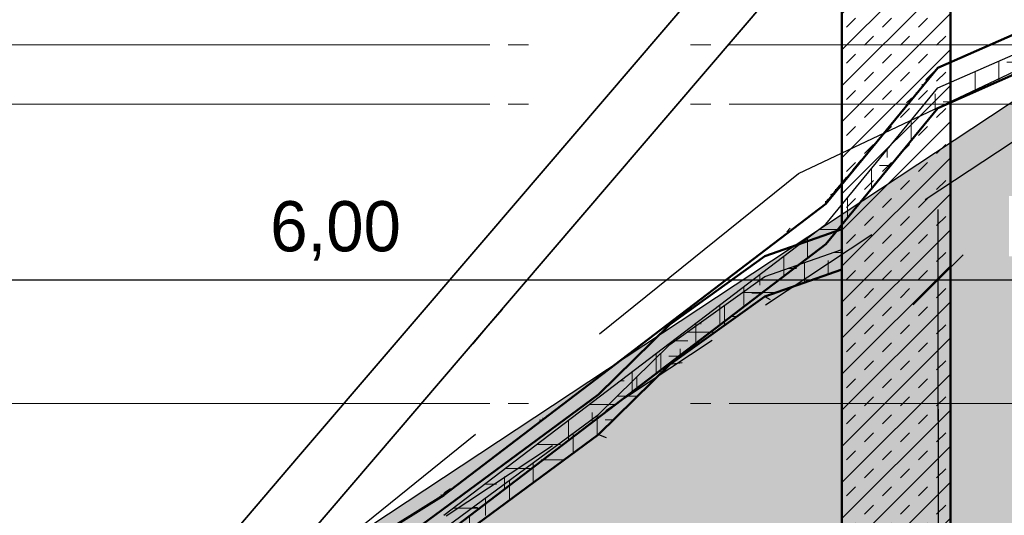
# Model space of a CAD drawing. Extents: x -805 to 3526, y -961 to 1039.
# Tile 34 of 256: x -752.62 to -747.72, y 33.19 to 35.66. Entities that reach past the tile are written whole.
import ezdxf

# ---------------------------------------------------------------- set-up
doc = ezdxf.new("R2010")
doc.units = 0
for name, pattern in [('_Ebene_', [4, 2, -1, 0, -1]), ('P-HP-Dorsten 2022 - Schnitt - Schnitt 9 rechts der Rampe$0$_Ebene_', [4, 2, -1, 0, -1]), ('STRICHPUNKT', [1, 0.5, -0.25, 0, -0.25]), ('VERDECKT2', [4.762499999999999, 3.175, -1.5875])]:
    doc.linetypes.add(name, pattern=pattern)
doc.layers.get('0').update_dxf_attribs({"color": 251})
for name, color, linetype, lineweight in [('A-FLOR-LEVL', 51, 'Continuous', 5), ('P-HP-Dorsten 2022 - Schnitt - Schnitt 9 rechts der Rampe$0$A-FLOR-LEVL', 51, 'Continuous', 5), ('P-HP-Dorsten 2022 - Schnitt - Schnitt 9 rechts der Rampe$0$VE22-087 - Bf_Dorsten-Hervest ModellRevit2021_rvt-1-Schnitt 9$0$A-FLOR', 192, 'Continuous', 9), ('P-HP-Dorsten 2022 - Schnitt - Schnitt 9 rechts der Rampe$0$VE22-087 - Bf_Dorsten-Hervest ModellRevit2021_rvt-1-Schnitt 9$0$A-FLOR-FNSH', 192, 'Continuous', 35), ('P-HP-Dorsten 2022 - Schnitt - Schnitt 9 rechts der Rampe$0$VE22-087 - Bf_Dorsten-Hervest ModellRevit2021_rvt-1-Schnitt 9$0$A-FLOR-MCUT', 51, 'Continuous', 9), ('P-HP-Dorsten 2022 - Schnitt - Schnitt 9 rechts der Rampe$0$VE22-087 - Bf_Dorsten-Hervest ModellRevit2021_rvt-1-Schnitt 9$0$A-FLOR-PATT', 8, 'Continuous', 35), ('P-HP-Dorsten 2022 - Schnitt - Schnitt 9 rechts der Rampe$0$VE22-087 - Bf_Dorsten-Hervest ModellRevit2021_rvt-1-Schnitt 9$0$A-WALL', 113, 'Continuous', 9), ('P-HP-Dorsten 2022 - Schnitt - Schnitt 9 rechts der Rampe$0$VE22-087 - Bf_Dorsten-Hervest ModellRevit2021_rvt-1-Schnitt 9$0$A-WALL-PATT', 111, 'Continuous', 35), ('VE22-087 - Bf_Dorsten-Hervest ModellRevit2021_rvt-1-Schnitt 7$0$A-FLOR', 192, 'Continuous', 9), ('VE22-087 - Bf_Dorsten-Hervest ModellRevit2021_rvt-1-Schnitt 7$0$A-FLOR-FNSH', 192, 'Continuous', 35), ('VE22-087 - Bf_Dorsten-Hervest ModellRevit2021_rvt-1-Schnitt 7$0$A-FLOR-MCUT', 51, 'Continuous', 9), ('VE22-087 - Bf_Dorsten-Hervest ModellRevit2021_rvt-1-Schnitt 7$0$A-FLOR-PATT', 8, 'Continuous', 35)]:
    doc.layers.add(name, color=color, linetype=linetype, lineweight=lineweight)
for name, color, linetype in [('Schnit 1 N', 251, 'Continuous'), ('TTK-B-Böschung', 251, 'Continuous'), ('TTK-P-Bodenaustausch', 162, 'Continuous'), ('TTK-P-Planung', 12, 'Continuous'), ('TTK-P-Verm', 251, 'Continuous'), ('TTK-QP-links', 250, 'Continuous'), ('TTK-QP-rechts', 251, 'Continuous')]:
    doc.layers.add(name, color=color, linetype=linetype)
doc.styles.add('AKG DIN 6776', font='AKG_DIN67.TTF')
doc.dimstyles.new('TTK', dxfattribs={"dimtxt": 2.5, "dimasz": 2.5, "dimexe": 3.5, "dimexo": 0.1, "dimgap": 1, "dimtad": 1, "dimzin": 0, "dimtxsty": 'AKG DIN 6776', "dimblk": 'OBLIQUE', "dimcen": -0.09, "dimdle": 3, "dimclrd": 256, "dimclre": 256, "dimclrt": 256, "dimadec": 3, "dimazin": 0, "dimtfac": 1, "dimtofl": 0, "dimtmove": 0, "dimatfit": 3, "dimldrblk": 'OBLIQUE', "dimfxl": 7, "dimfxlon": 1, "dimtolj": 1, "dimtzin": 0, "dimlwd": -1, "dimlwe": -1, "dimarcsym": 0})

# ---------------------------------------------------------------- blocks, each defined once
blk = doc.blocks.new('_OBLIQUE')
at = {"color": 0, "linetype": 'ByBlock'}
blk.add_line((-0.5, -0.5), (0.5, 0.5), dxfattribs=at)
blk = doc.blocks.new('*D580')
at = {"layer": 'DEFPOINTS', "color": 0}
for p in [(-746.55165505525, 34.36060752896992), (-748.05165505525, 31.28486403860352), (-746.55165505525, 31.31568064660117)]:
    blk.add_point(p, dxfattribs=at)
at = {"layer": 'TTK-P-Verm'}
for p, q in [((-748.05165505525, 33.66060752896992), (-748.05165505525, 34.71060752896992)), ((-746.55165505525, 33.66060752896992), (-746.55165505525, 34.71060752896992)), ((-748.3516550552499, 34.36060752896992), (-746.25165505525, 34.36060752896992))]:
    blk.add_line(p, q, dxfattribs=at)
at = {"layer": 'TTK-P-Verm', "xscale": 0.25, "yscale": 0.25, "zscale": 0.25, "rotation": 180}
blk.add_blockref('_OBLIQUE', (-748.05165505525, 34.36060752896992), dxfattribs=at)
at = {"layer": 'TTK-P-Verm', "xscale": 0.25, "yscale": 0.25, "zscale": 0.25}
blk.add_blockref('_OBLIQUE', (-746.55165505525, 34.36060752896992), dxfattribs=at)
at = {"layer": 'TTK-P-Verm', "insert": (-747.349372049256, 34.60435752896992), "char_height": 0.25, "attachment_point": 5, "style": 'AKG DIN 6776', "bg_fill": 3, "box_fill_scale": 1.1, "bg_fill_color": 256, "bg_fill_true_color": 13158600, "bg_fill_transparency": 0}
blk.add_mtext('\\A1;1,50', dxfattribs=at)
blk = doc.blocks.new('Schnitt 1 N')
at = {"layer": 'Schnit 1 N', "color": 40}
for p, q in [((-6032.786498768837, -51.09153350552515), (-7714.590371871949, -2017.721436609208)), ((-7714.590371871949, -2017.721436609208), (-6032.786498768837, -51.09153350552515)), ((-7714.590371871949, -2467.721436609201), (-6005.910169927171, -469.6634979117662)), ((-6005.910169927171, -469.6634979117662), (-7714.590371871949, -2467.721436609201)), ((-7714.590371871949, -2017.721436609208), (-8646.533912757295, -3107.496567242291)), ((-8646.533912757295, -3107.496567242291), (-7714.590371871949, -2017.721436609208)), ((-7714.590371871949, -2467.721436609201), (-7633.409116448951, -2374.328241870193)), ((-7633.409116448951, -2374.328241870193), (-7714.590371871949, -2467.721436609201)), ((-8646.533912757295, -3557.496567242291), (-7714.590371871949, -2467.721436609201)), ((-7714.590371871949, -2467.721436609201), (-8646.533912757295, -3557.496567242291)), ((-7779.981694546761, -2545.687550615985), (-7714.590371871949, -2467.721436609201)), ((-7714.590371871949, -2467.721436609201), (-7779.981694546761, -2545.687550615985)), ((-8646.533912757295, -3107.496567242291), (-9500.874013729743, -4106.525536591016)), ((-9500.874013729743, -4106.525536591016), (-8646.533912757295, -3107.496567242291))]:
    blk.add_line(p, q, dxfattribs=at)
blk = doc.blocks.new('*D577')
at = {"layer": 'DEFPOINTS', "color": 0}
for p in [(-748.05165505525, 34.36060752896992), (-748.05165505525, 31.28486403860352), (-754.05165505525, 30.92409080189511)]:
    blk.add_point(p, dxfattribs=at)
at = {"layer": 'TTK-P-Verm'}
for p, q in [((-754.05165505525, 33.66060752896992), (-754.05165505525, 34.71060752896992)), ((-748.05165505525, 33.66060752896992), (-748.05165505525, 34.71060752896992)), ((-754.3516550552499, 34.36060752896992), (-747.75165505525, 34.36060752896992))]:
    blk.add_line(p, q, dxfattribs=at)
at = {"layer": 'TTK-P-Verm', "xscale": 0.25, "yscale": 0.25, "zscale": 0.25, "rotation": 180}
blk.add_blockref('_OBLIQUE', (-754.05165505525, 34.36060752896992), dxfattribs=at)
at = {"layer": 'TTK-P-Verm', "xscale": 0.25, "yscale": 0.25, "zscale": 0.25}
blk.add_blockref('_OBLIQUE', (-748.05165505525, 34.36060752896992), dxfattribs=at)
at = {"layer": 'TTK-P-Verm', "insert": (-751.05165505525, 34.60422732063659), "char_height": 0.25, "attachment_point": 5, "style": 'AKG DIN 6776'}
blk.add_mtext('\\A1;6,00', dxfattribs=at)
blk = doc.blocks.new('Schnitt7links neben rampe')
at = {"layer": 'VE22-087 - Bf_Dorsten-Hervest ModellRevit2021_rvt-1-Schnitt 7$0$A-FLOR-PATT', "lineweight": 9}
h = blk.add_hatch(dxfattribs=at)
h.set_pattern_fill('FP_3', color=251, scale=0.001, style=0, pattern_type=2)
h.set_pattern_definition([(0, (1.589992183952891, -18.01392991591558), (0.3175, 0.3175), [0.3175, -0.3175]), (0, (1.589992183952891, -17.89486691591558), (0.3175, 0.3175), [0.3175, -0.3175]), (0, (1.589992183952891, -17.77580491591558), (0.3175, 0.3175), [0.3175, -0.3175]), (90, (1.629680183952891, -17.73611691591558), (-0.3175, 0.3175), [0.3175, -0.3175]), (90, (1.74874218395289, -17.73611691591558), (-0.3175, 0.3175), [0.3175, -0.3175]), (90, (1.867805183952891, -17.73611691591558), (-0.3175, 0.3175), [0.3175, -0.3175])])
h.paths.add_polyline_path([(-12.38431742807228, -7.483421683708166), (-12.28270176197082, -7.459021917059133), (-11.14419686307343, -6.752712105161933), (-9.243330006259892, -5.301875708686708), (-8.684994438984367, -4.62386743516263), (-6.754331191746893, -3.77283124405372), (-6.321896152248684, -3.730696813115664), (-6.321896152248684, -3.630696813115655), (-6.754331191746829, -3.672831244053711), (-8.684994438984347, -4.523867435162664), (-9.24333000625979, -5.201875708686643), (-11.1441968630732, -6.652712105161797), (-12.28270176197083, -7.359021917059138), (-12.38431742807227, -7.383421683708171)])
h = blk.add_hatch(dxfattribs=at)
h.set_pattern_fill('FP_6', color=251, scale=0.001, style=0, pattern_type=2)
h.set_pattern_definition([(49.98899999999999, (-10.98072781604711, -7.41488991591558), (0.4059671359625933, 0.5710949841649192), [0.094714, -0.018943, 0.025257, -0.018943, -0.473571]), (49.98899999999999, (-10.98072781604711, -7.41488991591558), (0.4059671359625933, 0.5710949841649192), [-0.157857, 0.094714, -0.378857]), (49.98899999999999, (-11.00102581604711, -7.436447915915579), (0.4059671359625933, 0.5710949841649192), [0.063143, -0.047357, 0.094714, -0.047357, -0.378857]), (49.98899999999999, (-11.00102581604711, -7.436447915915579), (0.4059671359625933, 0.5710949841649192), [-0.252571, 0.063143, -0.315714]), (49.98899999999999, (-10.85893781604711, -7.232189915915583), (0.4059671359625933, 0.5710949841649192), [0.078928, -0.031571, 0.078928, -0.441999]), (49.98899999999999, (-11.06192081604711, -7.45650791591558), (0.4059671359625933, 0.5710949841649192), [0.031571, -0.063143, 0.031571, -0.505142]), (90, (-11.02132381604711, -7.408145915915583), (-0.405965, -0.396153), [0.007872, -0.07959899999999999]), (90, (-10.89953481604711, -7.315540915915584), (-0.405965, -0.396153), [0.008747, -0.07872499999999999]), (90, (-10.79804281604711, -7.159645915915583), (-0.405965, -0.396153), [0.008747, -0.07872499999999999]), (54.593, (-10.84675881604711, -7.253544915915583), (-7.181034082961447e-07, 0.08747169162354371), [0.049546, -0.6511389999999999]), (224.299, (-10.95230981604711, -7.379286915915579), (-0.4059667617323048, -0.4836243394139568), [0.04010900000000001, -0.527117]), (58.349, (-10.85893781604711, -7.267615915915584), (1.08141460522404e-07, 0.0874714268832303), [0.034598, -0.739043]), (64.031, (-10.87923581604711, -7.291359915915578), (5.706973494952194e-07, 0.08747166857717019), [0.022486, -0.904633]), (64.031, (-10.77774481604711, -7.135464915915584), (5.706973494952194e-07, 0.08747166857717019), [0.017989, -0.90913]), (64.031, (-11.01320481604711, -7.398472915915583), (5.706973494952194e-07, 0.08747166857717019), [0.01574, -0.9113789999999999]), (198.234, (-10.91983281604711, -7.33972291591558), (-9.068711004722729e-07, 0.08747198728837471), [0.010367, -0.4170599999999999]), (198.234, (-10.81834181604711, -7.183827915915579), (-9.068711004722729e-07, 0.08747198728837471), [0.008292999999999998, -0.419134]), (198.234, (-11.02944381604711, -7.417817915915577), (-9.068711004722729e-07, 0.08747198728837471), [0.007257, -0.42017]), (217.248, (-10.94013081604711, -7.364340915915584), (5.682603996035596e-07, 0.08747150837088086), [0.02280800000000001, -0.487185])])
h.paths.add_polyline_path([(-9.243330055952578, -5.101875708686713), (-8.684994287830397, -4.423868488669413), (-8.745455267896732, -4.483381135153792), (-9.24308427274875, -5.087669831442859), (-9.243330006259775, -5.101862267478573)])
h = blk.add_hatch(dxfattribs=at)
h.set_pattern_fill('FP_5', color=251, scale=0.001, style=0, pattern_type=2)
h.set_pattern_definition([(36.81599999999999, (-8.347949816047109, -4.678736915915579), (0.5065744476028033, 0.4673408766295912), [0.094916, -0.018983, 0.025311, -0.018983, -0.4745780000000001]), (36.81599999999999, (-8.347949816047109, -4.678736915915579), (0.5065744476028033, 0.4673408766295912), [-0.158193, 0.094916, -0.379663]), (36.81599999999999, (-8.37327881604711, -4.695050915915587), (0.5065744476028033, 0.4673408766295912), [0.063277, -0.047458, 0.094916, -0.047458, -0.379663]), (36.81599999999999, (-8.37327881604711, -4.695050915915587), (0.5065744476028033, 0.4673408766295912), [-0.253108, 0.063277, -0.316386]), (36.81599999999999, (-8.19597881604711, -4.527072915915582), (0.5065744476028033, 0.4673408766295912), [0.079096, -0.031639, 0.079096, -0.44294]), (36.81599999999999, (-8.44926381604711, -4.699036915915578), (0.5065744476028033, 0.4673408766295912), [0.031639, -0.063277, 0.031639, -0.506217]), (90, (-8.39860681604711, -4.661117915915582), (-0.5065719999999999, -0.291034), [0.007934, -0.080221]), (90, (-8.24663581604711, -4.600253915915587), (-0.5065719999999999, -0.291034), [0.008815, -0.079339]), (90, (-8.119992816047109, -4.470194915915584), (-0.5065719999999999, -0.291034), [0.008815, -0.079339]), (42.69300000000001, (-8.18078081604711, -4.551840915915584), (1.025514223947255e-06, 0.08815499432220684), [0.048735, -0.640486]), (209.878, (-8.31248981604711, -4.650429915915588), (-0.5065721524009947, -0.3791879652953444), [0.04131100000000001, -0.542912]), (47.63800000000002, (-8.19597881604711, -4.56277591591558), (-6.787855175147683e-07, 0.08815434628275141), [0.033621, -0.718173]), (55.30800000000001, (-8.22130681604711, -4.581294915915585), (5.238922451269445e-07, 0.08815449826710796), [0.02158599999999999, -0.8684469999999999]), (55.30800000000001, (-8.09466381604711, -4.451234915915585), (5.238922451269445e-07, 0.08815449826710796), [0.017269, -0.8727639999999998]), (55.30800000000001, (-8.38847581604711, -4.653533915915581), (5.238922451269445e-07, 0.08815449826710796), [0.015111, -0.8749229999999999]), (183.002, (-8.27196381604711, -4.619213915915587), (2.518004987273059e-07, 0.08815498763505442), [0.012303, -0.4949649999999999]), (183.002, (-8.145320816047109, -4.48915391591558), (2.518004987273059e-07, 0.08815498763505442), [0.009841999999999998, -0.4974259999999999]), (183.002, (-8.40873881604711, -4.668701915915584), (2.518004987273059e-07, 0.08815498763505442), [0.008611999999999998, -0.4986559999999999]), (201.826, (-8.29729281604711, -4.638613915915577), (-1.387535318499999e-07, 0.08815515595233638), [0.024404, -0.521283])])
edge = h.paths.add_edge_path()
edge.add_line((-11.24231687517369, -6.613584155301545), (-11.14419686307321, -6.552712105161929))
edge.add_line((-11.14419686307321, -6.55271210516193), (-10.937276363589, -6.380762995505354))
edge.add_line((-10.937276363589, -6.380762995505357), (-11.10679578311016, -6.51014808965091))
h.paths.add_polyline_path([(-9.243330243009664, -5.101875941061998), (-9.243330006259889, -5.087857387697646), (-9.261696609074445, -5.101875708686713), (-9.254782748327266, -5.101875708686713)])
h.paths.add_polyline_path([(-11.14419563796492, -6.55271210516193), (-9.243330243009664, -5.101875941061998), (-9.261696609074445, -5.101875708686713), (-10.937276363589, -6.380762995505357)])
at = {"layer": 'A-FLOR-LEVL', "linetype": '_Ebene_'}
for p, q in [((-17.01557708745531, -4.309343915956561), (20.19556212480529, -4.309343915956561)), ((-17.01557708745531, -4.605343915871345), (20.19556212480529, -4.605343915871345)), ((-17.01557708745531, -6.095343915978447), (20.19556212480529, -6.095343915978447))]:
    blk.add_line(p, q, dxfattribs=at)
at = {"layer": 'VE22-087 - Bf_Dorsten-Hervest ModellRevit2021_rvt-1-Schnitt 7$0$A-FLOR', "color": 251, "lineweight": 25}
for p, q in [((-8.684994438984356, -4.423867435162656), (-8.745454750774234, -4.483379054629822)), ((-9.24333000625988, -5.101875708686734), (-9.243084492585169, -5.087669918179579))]:
    blk.add_line(p, q, dxfattribs=at)
at = {"layer": 'VE22-087 - Bf_Dorsten-Hervest ModellRevit2021_rvt-1-Schnitt 7$0$A-FLOR-FNSH', "color": 251, "lineweight": 50}
for p, q in [((-6.754331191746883, -3.572831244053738), (-8.684994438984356, -4.423867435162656)), ((-8.684994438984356, -4.623867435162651), (-6.754331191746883, -3.772831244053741)), ((-8.684994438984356, -4.423867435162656), (-9.243330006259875, -5.101875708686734)), ((-9.243330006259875, -5.301875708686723), (-8.684994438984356, -4.623867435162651)), ((-9.243330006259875, -5.101875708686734), (-11.14419686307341, -6.552712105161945)), ((-11.14419686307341, -6.752712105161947), (-9.243330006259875, -5.301875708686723)), ((-11.14419686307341, -6.552712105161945), (-12.2827017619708, -7.259021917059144))]:
    blk.add_line(p, q, dxfattribs=at)
at = {"layer": 'VE22-087 - Bf_Dorsten-Hervest ModellRevit2021_rvt-1-Schnitt 7$0$A-FLOR-MCUT', "color": 251, "lineweight": 25}
for p, q in [((-8.684994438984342, -4.523867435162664), (-6.754331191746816, -3.672831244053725)), ((-9.243330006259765, -5.201875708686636), (-8.684994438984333, -4.523867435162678)), ((-11.14419686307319, -6.652712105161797), (-9.243330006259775, -5.201875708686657))]:
    blk.add_line(p, q, dxfattribs=at)
blk = doc.blocks.new('P-HP-Dorsten 2022 - Schnitt - Schnitt 9 rechts der Rampe')
at = {"layer": 'P-HP-Dorsten 2022 - Schnitt - Schnitt 9 rechts der Rampe$0$VE22-087 - Bf_Dorsten-Hervest ModellRevit2021_rvt-1-Schnitt 9$0$A-FLOR-PATT', "lineweight": 9}
h = blk.add_hatch(dxfattribs=at)
h.set_pattern_fill('FP_3', color=251, scale=0.001, style=0, pattern_type=2)
h.set_pattern_definition([(0, (3162.842069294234, 35234.45093900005), (0.3175, 0.3175), [0.3175, -0.3175]), (0, (3162.842069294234, 35234.57000100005), (0.3175, 0.3175), [0.3175, -0.3175]), (0, (3162.842069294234, 35234.68906400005), (0.3175, 0.3175), [0.3175, -0.3175]), (90, (3162.881757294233, 35234.72875100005), (-0.3175, 0.3175), [0.3175, -0.3175]), (90, (3163.000819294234, 35234.72875100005), (-0.3175, 0.3175), [0.3175, -0.3175]), (90, (3163.119882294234, 35234.72875100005), (-0.3175, 0.3175), [0.3175, -0.3175])])
h.paths.add_polyline_path([(3144.654983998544, 35230.58418331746), (3145.287529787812, 35230.75784383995), (3147.353754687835, 35231.11546195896), (3147.890757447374, 35231.59470993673), (3148.997848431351, 35232.33195437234), (3150.385354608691, 35233.3545216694), (3150.740961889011, 35233.70326025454), (3151.212831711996, 35234.04273740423), (3151.597252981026, 35234.17733978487), (3151.597252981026, 35234.27733978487), (3151.212831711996, 35234.14273740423), (3150.740961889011, 35233.80326025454), (3150.385354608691, 35233.4545216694), (3148.997848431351, 35232.43195437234), (3147.890757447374, 35231.69470993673), (3147.353754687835, 35231.21546195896), (3145.287529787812, 35230.85784383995), (3144.654983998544, 35230.68418331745)])
at = {"layer": 'P-HP-Dorsten 2022 - Schnitt - Schnitt 9 rechts der Rampe$0$VE22-087 - Bf_Dorsten-Hervest ModellRevit2021_rvt-1-Schnitt 9$0$A-WALL-PATT', "lineweight": 9}
h = blk.add_hatch(dxfattribs=at)
h.set_pattern_fill('FP_2', color=251, scale=0.001, style=0, pattern_type=2)
h.set_pattern_definition([(45, (3162.842069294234, 35234.45093900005), (-0.08980256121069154, 0.08980256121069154), []), (45, (3162.931871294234, 35234.45093900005), (-0.08980256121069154, 0.08980256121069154), [0.06350000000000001, -0.06350000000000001])])
h.paths.add_polyline_path([(3152.137269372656, 35231.89606201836), (3152.137269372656, 35236.42532484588), (3151.597252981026, 35236.42532484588), (3151.597252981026, 35231.89606201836)])
at = {"layer": 'P-HP-Dorsten 2022 - Schnitt - Schnitt 9 rechts der Rampe$0$A-FLOR-LEVL', "linetype": 'P-HP-Dorsten 2022 - Schnitt - Schnitt 9 rechts der Rampe$0$_Ebene_'}
for p, q in [((3138.736098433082, 35235.29600000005), (3179.524057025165, 35235.29600000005)), ((3138.736098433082, 35235.00000000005), (3179.524057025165, 35235.00000000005)), ((3138.736098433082, 35233.51000000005), (3179.524057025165, 35233.51000000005))]:
    blk.add_line(p, q, dxfattribs=at)
at = {"layer": 'P-HP-Dorsten 2022 - Schnitt - Schnitt 9 rechts der Rampe$0$VE22-087 - Bf_Dorsten-Hervest ModellRevit2021_rvt-1-Schnitt 9$0$A-FLOR', "color": 251, "lineweight": 25}
for p, q in [((3151.212831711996, 35234.04273740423), (3151.240256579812, 35234.02766771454)), ((3150.80109384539, 35233.7117210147), (3150.740961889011, 35233.70326025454)), ((3150.385354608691, 35233.3545216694), (3150.423072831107, 35233.34100162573))]:
    blk.add_line(p, q, dxfattribs=at)
at = {"layer": 'P-HP-Dorsten 2022 - Schnitt - Schnitt 9 rechts der Rampe$0$VE22-087 - Bf_Dorsten-Hervest ModellRevit2021_rvt-1-Schnitt 9$0$A-FLOR-FNSH', "color": 251, "lineweight": 50}
for p, q in [((3151.597252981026, 35234.37733978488), (3151.212831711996, 35234.24273740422)), ((3151.597252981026, 35234.27733978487), (3151.597252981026, 35234.37733978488)), ((3151.212831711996, 35234.24273740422), (3150.740961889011, 35233.90326025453)), ((3151.597252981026, 35234.17733978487), (3151.597252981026, 35234.27733978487)), ((3151.212831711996, 35234.04273740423), (3151.597252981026, 35234.17733978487)), ((3150.740961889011, 35233.70326025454), (3151.212831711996, 35234.04273740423)), ((3150.740961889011, 35233.90326025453), (3150.385354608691, 35233.5545216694)), ((3150.385354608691, 35233.3545216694), (3150.740961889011, 35233.70326025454)), ((3150.385354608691, 35233.5545216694), (3148.997848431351, 35232.53195437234)), ((3148.997848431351, 35232.33195437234), (3150.385354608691, 35233.3545216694))]:
    blk.add_line(p, q, dxfattribs=at)
at = {"layer": 'P-HP-Dorsten 2022 - Schnitt - Schnitt 9 rechts der Rampe$0$VE22-087 - Bf_Dorsten-Hervest ModellRevit2021_rvt-1-Schnitt 9$0$A-FLOR-MCUT', "color": 251, "lineweight": 25}
for p, q in [((3151.212831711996, 35234.14273740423), (3151.597252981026, 35234.27733978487)), ((3150.740961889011, 35233.80326025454), (3151.212831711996, 35234.14273740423)), ((3150.385354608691, 35233.4545216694), (3150.740961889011, 35233.80326025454)), ((3148.997848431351, 35232.43195437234), (3150.385354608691, 35233.4545216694))]:
    blk.add_line(p, q, dxfattribs=at)
at = {"layer": 'P-HP-Dorsten 2022 - Schnitt - Schnitt 9 rechts der Rampe$0$VE22-087 - Bf_Dorsten-Hervest ModellRevit2021_rvt-1-Schnitt 9$0$A-WALL', "color": 251, "lineweight": 50}
for p, q in [((3151.597252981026, 35236.42532484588), (3151.597252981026, 35234.17733904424)), ((3152.137269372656, 35231.89606201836), (3152.137269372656, 35236.42532484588)), ((3151.597252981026, 35234.17733877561), (3151.597252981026, 35231.89606201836))]:
    blk.add_line(p, q, dxfattribs=at)

msp = doc.modelspace()

# ---------------------------------------------------------------- hatches: boundary and pattern name
at = {"layer": 'TTK-P-Bodenaustausch', "transparency": 33554457}
h = msp.add_hatch(color=251, dxfattribs=at)
h.dxf.hatch_style = 1
h.paths.add_polyline_path([(-740.5516550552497, 35.2748294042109), (-745.85165505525, 35.27482940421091), (-747.0766550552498, 35.57482940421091), (-747.0766550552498, 35.4616471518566), (-747.096798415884, 35.45965487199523), (-747.4266550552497, 35.41724473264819), (-748.8250187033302, 34.49302343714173), (-752.3740273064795, 32.14737512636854), (-752.6722241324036, 32.14737512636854), (-752.6893720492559, 31.00582778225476), (-748.05165505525, 31.28486403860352), (-746.55165505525, 31.31563727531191), (-740.5516550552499, 31.67486403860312)])

# ---------------------------------------------------------------- next in the draw order: dimensions: what is measured, and where the dimension line sits
at = {"layer": 'TTK-P-Verm', "color": 251}
dim = msp.add_linear_dim(base=(-746.55165505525, 34.36060752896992), p1=(-748.05165505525, 31.28486403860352), p2=(-746.55165505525, 31.31568064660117), dimstyle='TTK', override={"dimscale": 0, "dimtmove": 0, "dimtfill": 1}, dxfattribs=at)
dim.commit()
dim.dimension.update_dxf_attribs({"geometry": '*D580', "text_midpoint": (-747.349372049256, 34.36060752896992), "dimtype": 160})

# ---------------------------------------------------------------- next in the draw order: linework, layer by layer
at = {"layer": 'TTK-B-Böschung', "color": 251, "linetype": 'VERDECKT2', "ltscale": 0.5}
msp.add_lwpolyline([(-751.9101251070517, 32.5953197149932), (-751.5899600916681, 32.5953197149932), (-748.7473832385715, 34.88963036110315), (-745.7288933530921, 36.31954678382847)], dxfattribs=at)
at = {"layer": 'TTK-P-Planung', "color": 251}
msp.add_line((-752.3740273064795, 32.14737512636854), (-747.4266550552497, 35.41724473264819), dxfattribs=at)
at = {"layer": 'TTK-P-Planung', "color": 251, "linetype": 'VERDECKT2', "ltscale": 0.2}
msp.add_line((-752.089960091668, 32.13412831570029), (-747.4266550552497, 35.21724473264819), dxfattribs=at)
at = {"layer": 'TTK-P-Planung', "color": 251, "linetype": 'STRICHPUNKT', "ltscale": 3}
msp.add_line((-748.05165505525, 33.71635284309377), (-748.05165505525, 31.28486403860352), dxfattribs=at)

# ---------------------------------------------------------------- next in the draw order: block references
at = {"color": 251, "xscale": 0.001, "yscale": 0.001, "zscale": 0.001}
msp.add_blockref('Schnitt 1 N', (-742.5890860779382, 36.58783965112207), dxfattribs=at)
at = {"layer": 'TTK-QP-links', "color": 251}
msp.add_blockref('Schnitt7links neben rampe', (-739.3684286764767, 39.84033878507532), dxfattribs=at)
at = {"layer": 'TTK-QP-rechts', "color": 251}
msp.add_blockref('P-HP-Dorsten 2022 - Schnitt - Schnitt 9 rechts der Rampe', (-3900.127913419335, -35199.76500513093), dxfattribs=at)

# ---------------------------------------------------------------- next in the draw order: dimensions: what is measured, and where the dimension line sits
at = {"layer": 'TTK-P-Verm', "color": 251}
dim = msp.add_linear_dim(base=(-748.05165505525, 34.36060752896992), p1=(-754.05165505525, 30.92409080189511), p2=(-748.05165505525, 31.28486403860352), dimstyle='TTK', override={"dimscale": 0}, dxfattribs=at)
dim.commit()
dim.dimension.update_dxf_attribs({"geometry": '*D577', "text_midpoint": (-751.05165505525, 34.60422732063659)})

doc.saveas('drawing.dxf')
